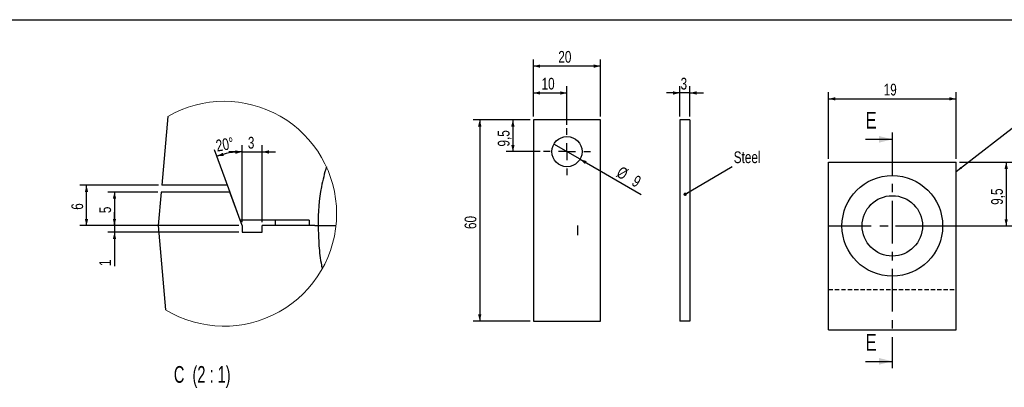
# Model space of a CAD drawing. Header units: millimetres. Extents: x 8 to 834, y 8 to 586.
# Tile 11 of 20: x 215 to 509, y 476 to 586. Entities that reach past the tile are written whole.
import ezdxf

# ---------------------------------------------------------------- set-up
doc = ezdxf.new("R2010")
doc.units = ezdxf.units.MM
doc.linetypes.add('CENTERX2', pattern=[20.32, 12.7, -2.54, 2.54, -2.54])
doc.linetypes.add('HIDDEN', pattern=[1.905, 1.27, -0.635])
for name, color, linetype in [('CENTERLINE', 4, 'CENTERX2'), ('DIMENSIONS', 2, 'Continuous'), ('HIDDEN', 3, 'HIDDEN'), ('TEXT', 2, 'Continuous')]:
    doc.layers.add(name, color=color, linetype=linetype)
doc.layers.add('OUTLINE', color=7, linetype='Continuous', lineweight=25)
doc.styles.add('SLDTEXTSTYLE0', font='TXT', dxfattribs={"width": 0.75})
doc.styles.add('SLDTEXTSTYLE10', font='TXT', dxfattribs={"width": 0.65})
doc.dimstyles.new('SLDDIMSTYLE0', dxfattribs={"dimtxt": 3.5, "dimasz": 2, "dimexe": 0, "dimexo": 0.0625, "dimgap": 0.875, "dimtad": 1, "dimrnd": 1e-09, "dimzin": 12, "dimdsep": 46, "dimtxsty": 'SLDTEXTSTYLE0', "dimsah": 1, "dimcen": 0.09, "dimadec": 0, "dimazin": 3, "dimtfac": 1, "dimtmove": 0, "dimatfit": 0, "dimfxl": 0, "dimfrac": 2, "dimtolj": 1, "dimtzin": 12, "dimarcsym": 0})
doc.dimstyles.new('SLDDIMSTYLE2', dxfattribs={"dimtxt": 3.5, "dimasz": 2, "dimexe": 0, "dimexo": 0.0625, "dimgap": 0.875, "dimtad": 1, "dimrnd": 1e-09, "dimzin": 12, "dimdsep": 46, "dimtxsty": 'SLDTEXTSTYLE0', "dimsah": 1, "dimcen": 0.09, "dimadec": 0, "dimazin": 3, "dimtfac": 1, "dimtofl": 0, "dimtmove": 0, "dimatfit": 3, "dimfxl": 0, "dimfrac": 2, "dimtolj": 1, "dimtzin": 12, "dimarcsym": 0})
doc.dimstyles.new('SLDDIMSTYLE21', dxfattribs={"dimtxt": 0.18, "dimasz": 2, "dimexe": 0, "dimexo": 0.0625, "dimgap": 0, "dimtad": 0, "dimtih": 1, "dimtoh": 1, "dimdec": 0, "dimrnd": 1e-09, "dimzin": 0, "dimdsep": 46, "dimtxsty": 'Standard', "dimsah": 1, "dimcen": 0.09, "dimadec": 0, "dimazin": 0, "dimtfac": 2, "dimtdec": 0, "dimtofl": 0, "dimtmove": 0, "dimatfit": 3, "dimfxl": 0, "dimfrac": 2, "dimtolj": 1, "dimtzin": 0, "dimarcsym": 0})
doc.dimstyles.new('SLDDIMSTYLE25', dxfattribs={"dimtxt": 3.5, "dimasz": 2, "dimexe": 0, "dimexo": 0.0625, "dimgap": 0.875, "dimtad": 1, "dimlfac": 0.5, "dimrnd": 1e-09, "dimzin": 12, "dimdsep": 46, "dimtxsty": 'SLDTEXTSTYLE0', "dimsah": 1, "dimcen": 0.09, "dimadec": 0, "dimazin": 3, "dimtfac": 1, "dimtmove": 0, "dimatfit": 0, "dimfxl": 0, "dimfrac": 2, "dimtolj": 1, "dimtzin": 12, "dimarcsym": 0})
doc.dimstyles.new('SLDDIMSTYLE26', dxfattribs={"dimtxt": 3.5, "dimasz": 2, "dimexe": 0, "dimexo": 0.0625, "dimgap": 0.875, "dimtad": 1, "dimlfac": 0.5, "dimrnd": 1e-09, "dimzin": 12, "dimdsep": 46, "dimtxsty": 'SLDTEXTSTYLE0', "dimsah": 1, "dimcen": 0.09, "dimadec": 0, "dimazin": 3, "dimtfac": 1, "dimtofl": 0, "dimtmove": 0, "dimatfit": 3, "dimfxl": 0, "dimfrac": 2, "dimtolj": 1, "dimtzin": 12, "dimarcsym": 0})
doc.dimstyles.new('SLDDIMSTYLE27', dxfattribs={"dimtxt": 3.5, "dimasz": 2, "dimexe": 0, "dimexo": 0.0625, "dimgap": 0.875, "dimtad": 1, "dimdec": 4, "dimlfac": 0.5, "dimzin": 12, "dimdsep": 46, "dimtxsty": 'SLDTEXTSTYLE0', "dimsah": 1, "dimcen": 0.09, "dimazin": 3, "dimtfac": 1, "dimtofl": 0, "dimtmove": 0, "dimatfit": 3, "dimfxl": 0, "dimfrac": 2, "dimtolj": 1, "dimtzin": 12, "dimarcsym": 0})
doc.dimstyles.new('SLDDIMSTYLE28', dxfattribs={"dimtxt": 3.5, "dimasz": 2, "dimexe": 0, "dimexo": 0.0625, "dimgap": 0.875, "dimtad": 1, "dimdec": 1, "dimrnd": 1e-09, "dimzin": 12, "dimdsep": 46, "dimtxsty": 'SLDTEXTSTYLE0', "dimblk1": 'NONE', "dimsah": 1, "dimcen": 0, "dimadec": 0, "dimazin": 3, "dimtfac": 1, "dimtdec": 1, "dimtmove": 0, "dimatfit": 3, "dimldrblk": 'NONE', "dimfxl": 0, "dimfrac": 2, "dimtolj": 1, "dimtzin": 12, "dimarcsym": 0})
doc.dimstyles.new('SLDDIMSTYLE3', dxfattribs={"dimtxt": 0.18, "dimasz": 1, "dimexe": 0, "dimexo": 0.0625, "dimgap": 0, "dimtad": 0, "dimtih": 1, "dimtoh": 1, "dimdec": 0, "dimrnd": 1e-09, "dimzin": 0, "dimdsep": 46, "dimtxsty": 'Standard', "dimblk1": 'DOT', "dimblk2": 'DOT', "dimsah": 1, "dimcen": 0.09, "dimadec": 0, "dimazin": 0, "dimtfac": 1, "dimtdec": 0, "dimtofl": 0, "dimtmove": 0, "dimatfit": 3, "dimldrblk": 'DOT', "dimfxl": 0, "dimfrac": 2, "dimtolj": 1, "dimtzin": 0, "dimarcsym": 0})

# ---------------------------------------------------------------- blocks, each defined once
blk = doc.blocks.new('_D_91')
at = {"layer": 'DIMENSIONS'}
for p, q in [((281.32, 546.56), (277.32, 546.56)), ((281.32, 525.62), (281.32, 548.56)), ((281.32, 546.56), (287.32, 546.56)), ((287.32, 525.62), (287.32, 548.56)), ((287.32, 546.56), (291.32, 546.56))]:
    blk.add_line(p, q, dxfattribs=at)
for points in [[(281.32, 546.56), (279.32, 547.06), (279.32, 546.06)], [(287.32, 546.56), (289.32, 546.06), (289.32, 547.06)]]:
    blk.add_solid(points, dxfattribs=at)
at = {"layer": 'DIMENSIONS', "insert": (283.03, 551.07), "char_height": 3.5, "attachment_point": 1, "style": 'SLDTEXTSTYLE0'}
blk.add_mtext('3', dxfattribs=at)
blk = doc.blocks.new('_D_92')
at = {"layer": 'DIMENSIONS'}
for p, q in [((243.28, 524.62), (243.28, 528.62)), ((280.32, 524.62), (241.28, 524.62)), ((280.32, 522.62), (241.28, 522.62)), ((243.28, 524.62), (243.28, 522.62)), ((243.28, 522.62), (243.28, 512.53))]:
    blk.add_line(p, q, dxfattribs=at)
for points in [[(243.28, 524.62), (243.78, 526.62), (242.78, 526.62)], [(243.28, 522.62), (242.78, 520.62), (243.78, 520.62)]]:
    blk.add_solid(points, dxfattribs=at)
at = {"layer": 'DIMENSIONS', "insert": (238.76, 512.53), "char_height": 3.5, "attachment_point": 1, "rotation": 90, "style": 'SLDTEXTSTYLE0'}
blk.add_mtext('1', dxfattribs=at)
blk = doc.blocks.new('_D_93')
at = {"layer": 'DIMENSIONS'}
for p, q in [((256.37, 536.62), (232.94, 536.62)), ((234.94, 524.62), (234.94, 536.62)), ((280.32, 524.62), (232.94, 524.62))]:
    blk.add_line(p, q, dxfattribs=at)
for points in [[(234.94, 536.62), (234.44, 534.62), (235.44, 534.62)], [(234.94, 524.62), (235.44, 526.62), (234.44, 526.62)]]:
    blk.add_solid(points, dxfattribs=at)
at = {"layer": 'DIMENSIONS', "insert": (230.43, 529.32), "char_height": 3.5, "attachment_point": 1, "rotation": 90, "style": 'SLDTEXTSTYLE0'}
blk.add_mtext('6', dxfattribs=at)
blk = doc.blocks.new('_D_94')
at = {"layer": 'DIMENSIONS'}
for p, q in [((256.19, 534.62), (241.28, 534.62)), ((243.28, 534.62), (243.28, 524.62)), ((280.32, 524.62), (241.28, 524.62))]:
    blk.add_line(p, q, dxfattribs=at)
for points in [[(243.28, 534.62), (242.78, 532.62), (243.78, 532.62)], [(243.28, 524.62), (243.78, 526.62), (242.78, 526.62)]]:
    blk.add_solid(points, dxfattribs=at)
at = {"layer": 'DIMENSIONS', "insert": (238.76, 528.32), "char_height": 3.5, "attachment_point": 1, "rotation": 90, "style": 'SLDTEXTSTYLE0'}
blk.add_mtext('5', dxfattribs=at)
blk = doc.blocks.new('_D_95')
at = {"layer": 'DIMENSIONS'}
for p, q in [((277.34, 535.56), (273.12, 547.15)), ((281.32, 525.62), (281.32, 548.59))]:
    blk.add_line(p, q, dxfattribs=at)
blk.add_arc((281.32, 524.62), 21.97, 90, 110, dxfattribs=at)
for points in [[(273.8, 545.27), (275.86, 545.39), (275.56, 546.34)], [(281.32, 546.59), (279.3, 547), (279.34, 546)]]:
    blk.add_solid(points, dxfattribs=at)
at = {"layer": 'DIMENSIONS', "insert": (273.25, 550.09), "char_height": 3.5, "attachment_point": 1, "rotation": 10, "style": 'SLDTEXTSTYLE0'}
blk.add_mtext('20°', dxfattribs=at)
blk = doc.blocks.new('_D_96')
at = {"layer": 'DIMENSIONS'}
for p, q in [((368.16, 557.15), (368.16, 566.15)), ((368.16, 564.15), (378.16, 564.15)), ((378.16, 554.65), (378.16, 566.15))]:
    blk.add_line(p, q, dxfattribs=at)
for points in [[(368.16, 564.15), (370.16, 563.65), (370.16, 564.65)], [(378.16, 564.15), (376.16, 564.65), (376.16, 563.65)]]:
    blk.add_solid(points, dxfattribs=at)
at = {"layer": 'DIMENSIONS', "insert": (370.58, 568.67), "char_height": 3.5, "attachment_point": 1, "style": 'SLDTEXTSTYLE0'}
blk.add_mtext('10', dxfattribs=at)
blk = doc.blocks.new('_D_97')
at = {"layer": 'DIMENSIONS'}
for p, q in [((368.16, 557.15), (368.16, 574.15)), ((388.16, 557.15), (388.16, 574.15)), ((388.16, 572.15), (368.16, 572.15))]:
    blk.add_line(p, q, dxfattribs=at)
for points in [[(368.16, 572.15), (370.16, 571.65), (370.16, 572.65)], [(388.16, 572.15), (386.16, 572.65), (386.16, 571.65)]]:
    blk.add_solid(points, dxfattribs=at)
at = {"layer": 'DIMENSIONS', "insert": (375.58, 576.67), "char_height": 3.5, "attachment_point": 1, "style": 'SLDTEXTSTYLE0'}
blk.add_mtext('20', dxfattribs=at)
blk = doc.blocks.new('_D_98')
at = {"layer": 'DIMENSIONS'}
for q in [(374.27, 548.9), (400.31, 533.87)]:
    blk.add_line((382.06, 544.4), q, dxfattribs=at)
blk.add_solid([(382.06, 544.4), (383.54, 542.97), (384.04, 543.84)], dxfattribs=at)
at = {"layer": 'DIMENSIONS', "char_height": 3.5, "attachment_point": 1, "rotation": 330, "style": 'SLDTEXTSTYLE0'}
for s, insert in [('%%c', (394.38, 542.47)), ('9', (398.95, 539.84))]:
    blk.add_mtext(s, dxfattribs=dict(at, insert=insert))
blk = doc.blocks.new('_None')
blk = doc.blocks.new('_D_99')
at = {"layer": 'DIMENSIONS'}
for p, q in [((367.16, 556.15), (360.04, 556.15)), ((362.04, 556.15), (362.04, 546.65)), ((370.16, 546.65), (360.04, 546.65))]:
    blk.add_line(p, q, dxfattribs=at)
for points in [[(362.04, 556.15), (361.54, 554.15), (362.54, 554.15)], [(362.04, 546.65), (362.54, 548.65), (361.54, 548.65)]]:
    blk.add_solid(points, dxfattribs=at)
at = {"layer": 'DIMENSIONS', "insert": (357.53, 548.17), "char_height": 3.5, "attachment_point": 1, "rotation": 90, "style": 'SLDTEXTSTYLE0'}
blk.add_mtext('9,5', dxfattribs=at)
blk = doc.blocks.new('_D_100')
at = {"layer": 'DIMENSIONS'}
for p, q in [((367.16, 556.15), (350.16, 556.15)), ((352.16, 556.15), (352.16, 496.15)), ((367.16, 496.15), (350.16, 496.15))]:
    blk.add_line(p, q, dxfattribs=at)
for points in [[(352.16, 556.15), (351.66, 554.15), (352.66, 554.15)], [(352.16, 496.15), (352.66, 498.15), (351.66, 498.15)]]:
    blk.add_solid(points, dxfattribs=at)
at = {"layer": 'DIMENSIONS', "insert": (347.65, 523.57), "char_height": 3.5, "attachment_point": 1, "rotation": 90, "style": 'SLDTEXTSTYLE0'}
blk.add_mtext('60', dxfattribs=at)
blk = doc.blocks.new('SW_CENTERMARKSYMBOL_1')
at = {"layer": 'CENTERLINE', "color": 0}
for p, q in [((0, 5), (0, 7)), ((-5, 0), (-7, 0)), ((0, 0), (-2.5, 0)), ((0, 0), (0, 2.5)), ((0, 0), (0, -2.5)), ((0, 0), (2.5, 0)), ((5, 0), (7, 0)), ((0, -5), (0, -7))]:
    blk.add_line(p, q, dxfattribs=at)
blk = doc.blocks.new('_D_101')
at = {"layer": 'DIMENSIONS'}
for p, q in [((411.81, 564.15), (407.81, 564.15)), ((411.81, 557.15), (411.81, 566.15)), ((414.81, 564.15), (411.81, 564.15)), ((414.81, 557.15), (414.81, 566.15)), ((414.81, 564.15), (418.81, 564.15))]:
    blk.add_line(p, q, dxfattribs=at)
for points in [[(411.81, 564.15), (409.81, 564.65), (409.81, 563.65)], [(414.81, 564.15), (416.81, 563.65), (416.81, 564.65)]]:
    blk.add_solid(points, dxfattribs=at)
at = {"layer": 'DIMENSIONS', "insert": (412.02, 568.67), "char_height": 3.5, "attachment_point": 1, "style": 'SLDTEXTSTYLE0'}
blk.add_mtext('3', dxfattribs=at)
blk = doc.blocks.new('_Dot')
at = {"color": 0, "linetype": 'ByBlock', "lineweight": -2}
blk.add_line((-0.5, 0), (-1, 0), dxfattribs=at)
at = {"color": 0, "linetype": 'ByBlock', "const_width": 0.5}
blk.add_lwpolyline([(-0.25, 0, 1), (0.25, 0, 1)], format="xyb", close=True, dxfattribs=at)
blk = doc.blocks.new('_D_112')
at = {"layer": 'DIMENSIONS'}
for p, q in [((456.14, 544.52), (456.14, 564.4)), ((494.14, 544.52), (494.14, 564.4)), ((456.14, 562.4), (494.14, 562.4))]:
    blk.add_line(p, q, dxfattribs=at)
for points in [[(456.14, 562.4), (458.14, 561.9), (458.14, 562.9)], [(494.14, 562.4), (492.14, 562.9), (492.14, 561.9)]]:
    blk.add_solid(points, dxfattribs=at)
at = {"layer": 'DIMENSIONS', "insert": (472.56, 566.91), "char_height": 3.5, "attachment_point": 1, "style": 'SLDTEXTSTYLE0'}
blk.add_mtext('19', dxfattribs=at)
blk = doc.blocks.new('_D_113')
at = {"layer": 'DIMENSIONS'}
for p, q in [((495.14, 543.52), (511.1, 543.52)), ((509.1, 543.52), (509.1, 524.52)), ((476.14, 524.52), (511.1, 524.52))]:
    blk.add_line(p, q, dxfattribs=at)
for points in [[(509.1, 543.52), (508.6, 541.52), (509.6, 541.52)], [(509.1, 524.52), (509.6, 526.52), (508.6, 526.52)]]:
    blk.add_solid(points, dxfattribs=at)
at = {"layer": 'DIMENSIONS', "insert": (504.59, 530.79), "char_height": 3.5, "attachment_point": 1, "rotation": 90, "style": 'SLDTEXTSTYLE0'}
blk.add_mtext('9,5', dxfattribs=at)

msp = doc.modelspace()

# ---------------------------------------------------------------- linework, layer by layer
at = {"color": 7, "linetype": 'Continuous', "lineweight": 18}
for centre, radius, start, end in [((275.97159, 528.14097), 33.53153, 0.0000127, 120.0779803), ((275.97159, 528.14098), 33.53152, 238.6288403, 359.999993)]:
    msp.add_arc(centre, radius, start, end, dxfattribs=at)
at = {"layer": 'CENTERLINE'}
for p, q in [((475.14259, 552.33585), (475.14259, 482.12827)), ((381.31935, 524.61629), (381.31935, 521.7728)), ((456.14259, 524.52335), (494.14259, 524.52335))]:
    msp.add_line(p, q, dxfattribs=at)
at = {"layer": 'CENTERLINE', "linetype": 'Continuous'}
for p, q in [((467.14259, 550.33585), (475.14259, 550.33585)), ((467.14259, 484.12827), (475.14259, 484.12827))]:
    msp.add_line(p, q, dxfattribs=at)
at = {"layer": 'CENTERLINE'}
for points in [[(475.14259, 550.33585), (471.14259, 551.33585), (471.14259, 549.33585)], [(475.14259, 484.12827), (471.14259, 485.12827), (471.14259, 483.12827)]]:
    msp.add_solid(points, dxfattribs=at)
at = {"layer": 'HIDDEN'}
msp.add_line((456.14259, 505.52335), (494.14259, 505.52335), dxfattribs=at)
at = {"layer": 'OUTLINE'}
for p, q in [((8, 586), (832, 586)), ((259.16631, 557.15728), (257.36921, 536.61629)), ((388.16492, 556.1548), (368.16492, 556.1548)), ((368.16492, 556.1548), (368.16492, 496.1548)), ((388.16492, 496.1548), (388.16492, 556.1548)), ((414.8123, 556.1548), (411.8123, 556.1548)), ((411.8123, 556.1548), (411.8123, 496.1548)), ((414.8123, 556.1548), (414.8123, 496.1548)), ((456.14259, 493.52335), (456.14259, 543.52335)), ((456.14259, 543.52335), (494.14259, 543.52335)), ((494.14259, 493.52335), (494.14259, 543.52335)), ((257.19424, 534.61629), (256.31935, 524.61629)), ((277.67964, 534.61629), (257.19424, 534.61629)), ((276.95171, 536.61629), (257.36921, 536.61629)), ((280.737, 526.21629), (276.95171, 536.61629)), ((281.31935, 524.61629), (277.67964, 534.61629)), ((301.31935, 526.21629), (280.737, 526.21629)), ((291.31935, 524.61629), (291.31935, 526.21629)), ((301.31935, 526.21629), (301.31935, 524.61629)), ((256.31935, 524.61629), (258.51575, 499.51133)), ((281.31935, 524.61629), (281.31935, 522.61629)), ((281.31935, 522.61629), (287.31935, 522.61629)), ((287.31935, 522.61629), (287.31935, 524.61629)), ((302.98935, 524.61629), (287.31935, 524.61629)), ((302.98935, 524.61629), (301.31935, 524.61629)), ((302.98935, 524.61629), (303.98935, 524.61629)), ((303.98935, 524.61629), (309.31735, 524.61629)), ((368.16492, 496.1548), (388.16492, 496.1548)), ((414.8123, 496.1548), (411.8123, 496.1548)), ((456.14259, 493.52335), (494.14259, 493.52335))]:
    msp.add_line(p, q, dxfattribs=at)
for centre, radius in [((378.16492, 546.6548), 4.5), ((475.14259, 524.52335), 15), ((475.14259, 524.52335), 9)]:
    msp.add_circle(centre, radius, dxfattribs=at)
for points, knots in [([(306.4371, 542.14869), (305.89054, 540.17808), (304.30669, 534.46742), (303.98935, 528.49267), (303.98935, 524.61643), (303.98935, 524.61629)], [0, 0, 0, 0, 0.345068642, 0.999977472, 1, 1, 1, 1]), ([(303.98935, 524.61629), (304.04643, 522.61575), (304.15934, 518.65791), (304.63629, 514.34552), (305.13065, 512.07676), (305.20803, 511.72166)], [0, 0, 0, 0, 0.46297775, 0.915948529, 1, 1, 1, 1])]:
    msp.add_open_spline(points, degree=3, knots=knots, dxfattribs=at)

# ---------------------------------------------------------------- block references
at = {"layer": 'CENTERLINE'}
msp.add_blockref('SW_CENTERMARKSYMBOL_1', (378.16492, 546.6548), dxfattribs=at)

# ---------------------------------------------------------------- texts
at = {"layer": 'CENTERLINE', "char_height": 5, "attachment_point": 1, "style": 'SLDTEXTSTYLE0'}
for insert in [(467.14259, 558.50661), (467.14259, 492.29902)]:
    msp.add_mtext('E', dxfattribs=dict(at, insert=insert))
at = {"layer": 'TEXT'}
for s, insert, char_height, attachment_point, style in [('Steel', (427.86953, 546.73059), 3.5, 1, 'SLDTEXTSTYLE0'), ('C  (2 : 1)', (269.43272, 482.72375), 5, 2, 'SLDTEXTSTYLE10')]:
    msp.add_mtext(s, dxfattribs=dict(at, insert=insert, char_height=char_height, attachment_point=attachment_point, style=style))

# ---------------------------------------------------------------- dimensions: what is measured, and where the dimension line sits
at = {"layer": 'DIMENSIONS'}
for base, p1, p2, dimstyle, picture, middle in [((368.16492, 572.1548), (388.16492, 556.1548), (368.16492, 556.1548), 'SLDDIMSTYLE2', '_D_97', (378.16492, 572.1548)), ((378.16492, 564.1548), (368.16492, 556.1548), (378.16492, 553.6548), 'SLDDIMSTYLE2', '_D_96', (373.16492, 564.1548)), ((411.8123, 564.1548), (414.8123, 556.1548), (411.8123, 556.1548), 'SLDDIMSTYLE0', '_D_101', (413.3123, 564.1548)), ((494.14259, 562.39755), (456.14259, 543.52335), (494.14259, 543.52335), 'SLDDIMSTYLE26', '_D_112', (475.14259, 562.39755)), ((287.31935, 546.55869), (281.31935, 524.61629), (287.31935, 524.61629), 'SLDDIMSTYLE25', '_D_91', (284.31935, 546.55869))]:
    dim = msp.add_linear_dim(base=base, p1=p1, p2=p2, dimstyle=dimstyle, dxfattribs=at)
    dim.commit()
    dim.dimension.update_dxf_attribs({"geometry": picture, "text_midpoint": middle, "dimtype": 160})
for base, p1, p2, dimstyle, picture, middle in [((352.16492, 496.1548), (368.16492, 556.1548), (368.16492, 496.1548), 'SLDDIMSTYLE2', '_D_100', (352.16492, 526.1548)), ((362.03708, 546.6548), (368.16492, 556.1548), (371.16492, 546.6548), 'SLDDIMSTYLE2', '_D_99', (362.03708, 551.4048)), ((509.10077, 524.52335), (494.14259, 543.52335), (475.14259, 524.52335), 'SLDDIMSTYLE26', '_D_113', (509.10077, 534.02335)), ((234.93934, 536.61629), (281.31935, 524.61629), (257.36921, 536.61629), 'SLDDIMSTYLE26', '_D_93', (234.93934, 530.61629)), ((243.27659, 524.61629), (257.19424, 534.61629), (281.31935, 524.61629), 'SLDDIMSTYLE26', '_D_94', (243.27659, 529.61629)), ((243.27659, 522.61629), (281.31935, 524.61629), (281.31935, 522.61629), 'SLDDIMSTYLE25', '_D_92', (243.27659, 513.8255))]:
    dim = msp.add_linear_dim(base=base, p1=p1, p2=p2, angle=90, dimstyle=dimstyle, dxfattribs=at)
    dim.commit()
    dim.dimension.update_dxf_attribs({"geometry": picture, "text_midpoint": middle, "dimtype": 160})
dim = msp.add_angular_dim_2l(base=(277.50347, 546.25724), line1=((281.31935, 524.61629), (277.67965, 534.61629)), line2=((281.31935, 522.61629), (281.31935, 524.61629)), dimstyle='SLDDIMSTYLE27', dxfattribs=at)
dim.commit()
dim.dimension.update_dxf_attribs({"geometry": '_D_95', "text_midpoint": (277.50347, 546.25724), "dimtype": 162})
dim = msp.add_diameter_dim_2p(p1=(374.2678, 548.9048), p2=(382.06203, 544.4048), dimstyle='SLDDIMSTYLE28', dxfattribs=at)
dim.commit()
dim.dimension.update_dxf_attribs({"geometry": '_D_98', "text_midpoint": (395.69933, 536.53131), "dimtype": 163})

# ---------------------------------------------------------------- leaders
at = {"layer": 'TEXT'}
for points, dimstyle in [([(494.14259, 540.68542), (513.99525, 555.99655)], 'SLDDIMSTYLE21'), ([(413.3855, 533.94455), (427.36885, 542.19154)], 'SLDDIMSTYLE3')]:
    msp.add_leader(points, dimstyle=dimstyle, dxfattribs=at)

doc.saveas('drawing.dxf')
